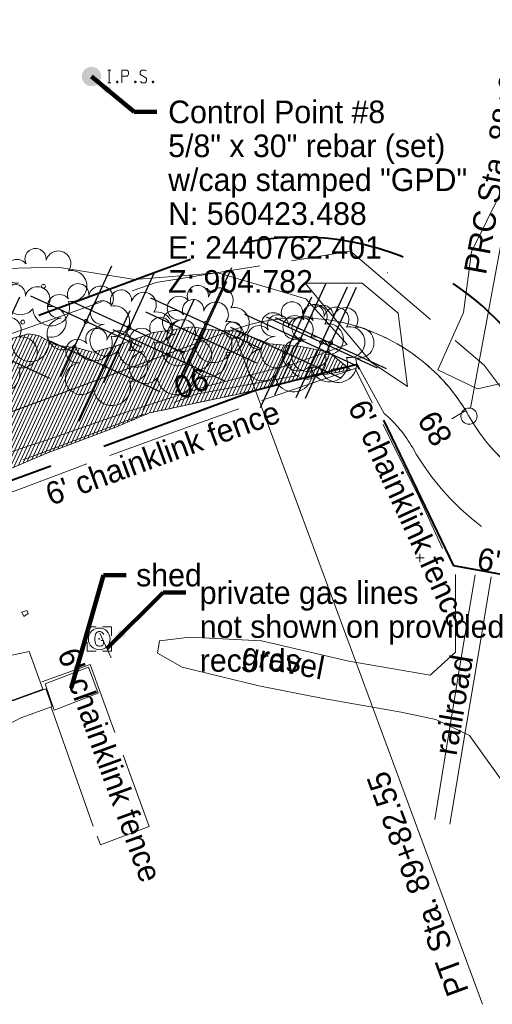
# Model space of a CAD drawing. Header units: feet. Extents: x 2433273 to 2447442, y 555003 to 575201.
# Tile 26 of 226: x 2440740 to 2440887, y 560136 to 560441. Entities that reach past the tile are written whole.
import ezdxf
from ezdxf.enums import TextEntityAlignment as Align

# ---------------------------------------------------------------- set-up
doc = ezdxf.new("R2010")
doc.units = ezdxf.units.FT
doc.header["$LTSCALE"] = 50
doc.header["$MEASUREMENT"] = 0
for name, pattern in [('cl50', [100, 7.5, -7.5, 70, -7.5, 7.5]), ('constlimit', [0.85, 0.65, -0.1, -0.1]), ('DGN Style 2', [484.236387, 290.541832, -193.694555]), ('DGN Style 5', [338.965471, 145.270916, -193.694555]), ('esmtshpr', [5.35, 1, -0.175, -0.175, 4]), ('fenceex', [1, 0.85, -0.075, -0.075]), ('stream', [1.4, 0.7, -0.1, 0.1, -0.1, 0.1, -0.1, 0.1, -0.1]), ('treelt', [0.3, -0.15, -0.15])]:
    doc.linetypes.add(name, pattern=pattern)
for name, color, linetype, lineweight in [('BD_X_Building', 241, 'Continuous', 0), ('DR_X_Elev_Flow', 151, 'Continuous', 0), ('DR_X_Elev_Flow (Construction)', 151, 'Continuous', 0), ('EV_Ecological_Wetlands', 151, 'stream', 13), ('GE_P_CL_50', 7, 'cl50', 13), ('PV_X_Driveway', 7, 'DGN Style 5', 0), ('PV_X_Walk', 120, 'DGN Style 5', 0), ('RD_X_Concrete_Pad', 9, 'DGN Style 5', 0), ('RD_X_Fence', 230, 'fenceex', 0), ('RD_X_RR_1', 6, 'Continuous', 0), ('RW_P_Const_Limits', 120, 'constlimit', 0), ('RW_P_Esmt_SH', 193, 'esmtshpr', 40), ('SV_P_Mon_Cells_Set', 7, 'Continuous', 0), ('SV_X_Break_Lines', 4, 'DGN Style 2', 0), ('SV_X_Text', 7, 'Continuous', 0), ('UT_X_Gas', 2, 'Continuous', 0), ('UT_X_Gas_Cells', 2, 'Continuous', 0), ('UT_X_Gas_Cells (Construction)', 2, 'Continuous', 0), ('VG_P_Cells', 3, 'Continuous', 13), ('VG_P_Cells (Construction)', 3, 'Continuous', 13), ('VG_X_Cells', 3, 'Continuous', 0), ('VG_X_Tree_Line_Lt', 3, 'treelt', 0)]:
    doc.layers.add(name, color=color, linetype=linetype, lineweight=lineweight)
doc.layers.add('GK_Visualization', color=30, linetype='Continuous', lineweight=13, plot=False)
doc.styles.add('Slanted-Normal LS 0.50', font='font31.shx', dxfattribs={"height": 0.14})
doc.styles.add('Slanted-Normal LS 0.50_0', font='font31.shx')
doc.styles.add('Style-font30', font='font30.shx')
doc.styles.add('Style-font31', font='font31.shx')
doc.dimstyles.new('Dec-0  Slanted', dxfattribs={"dimscale": 50, "dimtxt": 0.14, "dimasz": 0.14, "dimexe": 0.07, "dimexo": 0.07, "dimgap": 0.07, "dimtad": 1, "dimdec": 0, "dimzin": 3, "dimdsep": 46, "dimtxsty": 'Slanted-Normal LS 0.50_0', "dimcen": 0.09, "dimclrd": 97, "dimclre": 97, "dimclrt": 7, "dimadec": 0, "dimazin": 3, "dimtfac": 1, "dimtdec": 0, "dimtofl": 0, "dimtmove": 1, "dimatfit": 1, "dimfxl": 1, "dimtzin": 3, "dimlwd": 0, "dimlwe": 0, "dimarcsym": 0})

# ---------------------------------------------------------------- blocks, each defined once
blk = doc.blocks.new('X_134')
at = {"layer": 'GK_Visualization', "color": 1, "linetype": 'Continuous', "lineweight": 0}
for p, q in [((-0.07, -0.07), (0.07, 0.07)), ((-0.07, 0.07), (0.07, -0.07))]:
    blk.add_line(p, q, dxfattribs=at)
blk = doc.blocks.new('X_135')
at = {"layer": 'GK_Visualization', "color": 1, "linetype": 'Continuous', "lineweight": 0}
for p, q in [((-0.07, -0.07), (0.07, 0.07)), ((-0.07, 0.07), (0.07, -0.07))]:
    blk.add_line(p, q, dxfattribs=at)
blk = doc.blocks.new('SURVPN-CROSS_56')
at = {"layer": 'GK_Visualization', "color": 30, "linetype": 'Continuous', "lineweight": 0}
for p, q in [((0.07, 0), (-0.07, 0)), ((0, 0.07), (0, -0.07))]:
    blk.add_line(p, q, dxfattribs=at)
blk = doc.blocks.new('SURVPN-CROSS_60')
at = {"layer": 'GK_Visualization', "color": 30, "linetype": 'Continuous', "lineweight": 0}
for p, q in [((0.07, 0), (-0.07, 0)), ((0, 0.07), (0, -0.07))]:
    blk.add_line(p, q, dxfattribs=at)
blk = doc.blocks.new('SURVPN-CROSS_61')
at = {"layer": 'GK_Visualization', "color": 30, "linetype": 'Continuous', "lineweight": 0}
for p, q in [((0.07, 0), (-0.07, 0)), ((0, 0.07), (0, -0.07))]:
    blk.add_line(p, q, dxfattribs=at)
blk = doc.blocks.new('SURVPN-CROSS_62')
at = {"layer": 'GK_Visualization', "color": 30, "linetype": 'Continuous', "lineweight": 0}
for p, q in [((0.07, 0), (-0.07, 0)), ((0, 0.07), (0, -0.07))]:
    blk.add_line(p, q, dxfattribs=at)
blk = doc.blocks.new('SURVPN-CROSS_63')
at = {"layer": 'GK_Visualization', "color": 30, "linetype": 'Continuous', "lineweight": 0}
for p, q in [((0.07, 0), (-0.07, 0)), ((0, 0.07), (0, -0.07))]:
    blk.add_line(p, q, dxfattribs=at)
blk = doc.blocks.new('RMVD_13')
at = {"layer": 'VG_P_Cells', "color": 1, "linetype": 'Continuous', "lineweight": 30}
for p, q in [((-0.2672, 0.2673), (0.2673, -0.2673)), ((0.2673, 0.2673), (-0.2672, -0.2673))]:
    blk.add_line(p, q, dxfattribs=at)
at = {"layer": 'VG_P_Cells (Construction)', "color": 1, "linetype": 'Continuous', "lineweight": 30}
blk.add_point((0, 0), dxfattribs=at)
blk = doc.blocks.new('RMVD_14')
at = {"layer": 'VG_P_Cells', "color": 1, "linetype": 'Continuous', "lineweight": 30}
for p, q in [((-0.2672, 0.2673), (0.2673, -0.2673)), ((0.2673, 0.2673), (-0.2672, -0.2673))]:
    blk.add_line(p, q, dxfattribs=at)
at = {"layer": 'VG_P_Cells (Construction)', "color": 1, "linetype": 'Continuous', "lineweight": 30}
blk.add_point((0, 0), dxfattribs=at)
blk = doc.blocks.new('RMVD_15')
at = {"layer": 'VG_P_Cells', "color": 1, "linetype": 'Continuous', "lineweight": 30}
for p, q in [((-0.2672, 0.2673), (0.2673, -0.2673)), ((0.2673, 0.2673), (-0.2672, -0.2673))]:
    blk.add_line(p, q, dxfattribs=at)
at = {"layer": 'VG_P_Cells (Construction)', "color": 1, "linetype": 'Continuous', "lineweight": 30}
blk.add_point((0, 0), dxfattribs=at)
blk = doc.blocks.new('RMVD_16')
at = {"layer": 'VG_P_Cells', "color": 1, "linetype": 'Continuous', "lineweight": 30}
for p, q in [((-0.2672, 0.2673), (0.2673, -0.2673)), ((0.2673, 0.2673), (-0.2672, -0.2673))]:
    blk.add_line(p, q, dxfattribs=at)
at = {"layer": 'VG_P_Cells (Construction)', "color": 1, "linetype": 'Continuous', "lineweight": 30}
blk.add_point((0, 0), dxfattribs=at)
blk = doc.blocks.new('RMVD_17')
at = {"layer": 'VG_P_Cells', "color": 1, "linetype": 'Continuous', "lineweight": 30}
for p, q in [((-0.2672, 0.2673), (0.2673, -0.2673)), ((0.2673, 0.2673), (-0.2672, -0.2673))]:
    blk.add_line(p, q, dxfattribs=at)
at = {"layer": 'VG_P_Cells (Construction)', "color": 1, "linetype": 'Continuous', "lineweight": 30}
blk.add_point((0, 0), dxfattribs=at)
blk = doc.blocks.new('RMVD_18')
at = {"layer": 'VG_P_Cells', "color": 1, "linetype": 'Continuous', "lineweight": 30}
for p, q in [((-0.2672, 0.2672), (0.2673, -0.2673)), ((0.2673, 0.2672), (-0.2672, -0.2673))]:
    blk.add_line(p, q, dxfattribs=at)
at = {"layer": 'VG_P_Cells (Construction)', "color": 1, "linetype": 'Continuous', "lineweight": 30}
blk.add_point((0, 0), dxfattribs=at)
blk = doc.blocks.new('RMVD_19')
at = {"layer": 'VG_P_Cells', "color": 1, "linetype": 'Continuous', "lineweight": 30}
for p, q in [((-0.2672, 0.2673), (0.2673, -0.2673)), ((0.2673, 0.2673), (-0.2672, -0.2673))]:
    blk.add_line(p, q, dxfattribs=at)
at = {"layer": 'VG_P_Cells (Construction)', "color": 1, "linetype": 'Continuous', "lineweight": 30}
blk.add_point((0, 0), dxfattribs=at)
blk = doc.blocks.new('RMVD_20')
at = {"layer": 'VG_P_Cells', "color": 1, "linetype": 'Continuous', "lineweight": 30}
for p, q in [((0.2673, 0.2672), (-0.2672, -0.2673)), ((-0.2672, 0.2672), (0.2673, -0.2673))]:
    blk.add_line(p, q, dxfattribs=at)
at = {"layer": 'VG_P_Cells (Construction)', "color": 1, "linetype": 'Continuous', "lineweight": 30}
blk.add_point((0, 0), dxfattribs=at)
blk = doc.blocks.new('RMVD_21')
at = {"layer": 'VG_P_Cells', "color": 1, "linetype": 'Continuous', "lineweight": 30}
for p, q in [((0.2673, 0.2672), (-0.2672, -0.2673)), ((-0.2672, 0.2672), (0.2673, -0.2673))]:
    blk.add_line(p, q, dxfattribs=at)
at = {"layer": 'VG_P_Cells (Construction)', "color": 1, "linetype": 'Continuous', "lineweight": 30}
blk.add_point((0, 0), dxfattribs=at)
blk = doc.blocks.new('RMVD_22')
at = {"layer": 'VG_P_Cells', "color": 1, "linetype": 'Continuous', "lineweight": 30}
for p, q in [((-0.2672, 0.2673), (0.2673, -0.2673)), ((0.2673, 0.2673), (-0.2672, -0.2673))]:
    blk.add_line(p, q, dxfattribs=at)
at = {"layer": 'VG_P_Cells (Construction)', "color": 1, "linetype": 'Continuous', "lineweight": 30}
blk.add_point((0, 0), dxfattribs=at)
blk = doc.blocks.new('RMVD_25')
at = {"layer": 'VG_P_Cells', "color": 1, "linetype": 'Continuous', "lineweight": 30}
for p, q in [((-0.2672, 0.2673), (0.2673, -0.2673)), ((0.2673, 0.2673), (-0.2672, -0.2673))]:
    blk.add_line(p, q, dxfattribs=at)
at = {"layer": 'VG_P_Cells (Construction)', "color": 1, "linetype": 'Continuous', "lineweight": 30}
blk.add_point((0, 0), dxfattribs=at)
blk = doc.blocks.new('IPS_5')
at = {"layer": 'SV_P_Mon_Cells_Set', "linetype": 'Continuous', "lineweight": 0}
h = blk.add_hatch(color=2, dxfattribs=at)
edge = h.paths.add_edge_path()
edge.add_arc((0, 0), 0.06, 0, 360)
at = {"layer": 'SV_P_Mon_Cells_Set', "color": 2, "linetype": 'Continuous', "lineweight": 0, "flags": 128}
for points in [[(0.1009, 0.0401), (0.1186, 0.0401)], [(0.1098, -0.0399), (0.1098, 0.0401)], [(0.188, -0.0399), (0.188, 0.0401), (0.2145, 0.0401), (0.2172, 0.0394), (0.2211, 0.0382), (0.2228, 0.0369), (0.2244, 0.0357), (0.2266, 0.0325), (0.2283, 0.0294), (0.2294, 0.0243), (0.2294, 0.0168), (0.2288, 0.0143), (0.2277, 0.0105), (0.2255, 0.0061), (0.2233, 0.0042), (0.2217, 0.0029), (0.2189, 0.0017), (0.2145, 0.001), (0.188, 0.001)], [(0.3385, 0.0344), (0.3374, 0.0357), (0.3357, 0.0369), (0.3308, 0.0388), (0.3247, 0.0401), (0.3203, 0.0401), (0.3187, 0.0401), (0.3115, 0.0382), (0.3054, 0.0344), (0.3016, 0.0294), (0.3005, 0.0243), (0.3005, 0.0206), (0.3016, 0.0155), (0.306, 0.0111), (0.3363, -0.0078), (0.339, -0.0103), (0.3401, -0.0128), (0.3412, -0.0166), (0.3412, -0.0204), (0.3407, -0.0242), (0.3401, -0.0267), (0.339, -0.0298), (0.3379, -0.0324), (0.3368, -0.0342), (0.3352, -0.0361), (0.3335, -0.0374), (0.3313, -0.0387), (0.3297, -0.0393), (0.3247, -0.0399), (0.317, -0.0399), (0.312, -0.0387), (0.3049, -0.0342), (0.3005, -0.0305)], [(0.1009, -0.0399), (0.1186, -0.0399)], [(0.1577, -0.0292), (0.1605, -0.0292), (0.1621, -0.0305), (0.1638, -0.033), (0.1638, -0.0361), (0.1621, -0.0387), (0.1605, -0.0399), (0.1577, -0.0399), (0.1561, -0.0387), (0.1544, -0.0361), (0.1544, -0.033), (0.1561, -0.0305), (0.1577, -0.0292)], [(0.2702, -0.0292), (0.2729, -0.0292), (0.2746, -0.0305), (0.2762, -0.033), (0.2762, -0.0361), (0.2746, -0.0387), (0.2729, -0.0399), (0.2702, -0.0399), (0.2685, -0.0387), (0.2668, -0.0361), (0.2668, -0.033), (0.2685, -0.0305), (0.2702, -0.0292)], [(0.3793, -0.0292), (0.382, -0.0292), (0.3837, -0.0305), (0.3853, -0.033), (0.3853, -0.0361), (0.3837, -0.0387), (0.382, -0.0399), (0.3793, -0.0399), (0.3776, -0.0387), (0.376, -0.0361), (0.376, -0.033), (0.3776, -0.0305), (0.3793, -0.0292)]]:
    blk.add_lwpolyline(points, dxfattribs=at)
blk = doc.blocks.new('GM')
at = {"layer": 'UT_X_Gas_Cells', "color": 2, "linetype": 'Continuous', "lineweight": 0, "flags": 128}
for points in [[(-0.02, 0.075), (-0.075, 0.075), (-0.075, 0.02)], [(0.075, 0.02), (0.075, 0.075), (0.02, 0.075)], [(0.0266, 0.0273), (0.0259, 0.0308), (0.0238, 0.0344), (0.0203, 0.0379), (0.0153, 0.0422), (0.0118, 0.0436), (0.0089, 0.0443), (0.0047, 0.045), (-0.0038, 0.045), (-0.0074, 0.0443), (-0.0095, 0.0436), (-0.0123, 0.0422), (-0.018, 0.0379), (-0.0215, 0.0329), (-0.0237, 0.0273), (-0.0251, 0.0195), (-0.0265, 0.0082), (-0.0265, -0.0067), (-0.0258, -0.0188), (-0.023, -0.028), (-0.0187, -0.0365), (-0.0152, -0.0393), (-0.0109, -0.0422), (-0.0031, -0.045), (0.0047, -0.045), (0.0125, -0.0436), (0.0153, -0.0422), (0.0181, -0.0407), (0.021, -0.0379), (0.0238, -0.0337), (0.0266, -0.0273), (0.0266, -0.0096), (0.0118, -0.0096)], [(-0.075, -0.02), (-0.075, -0.075), (-0.02, -0.075)], [(0.02, -0.075), (0.075, -0.075), (0.075, -0.02)]]:
    blk.add_lwpolyline(points, dxfattribs=at)
at = {"layer": 'UT_X_Gas_Cells', "color": 2, "linetype": 'Continuous', "lineweight": 0}
blk.add_circle((0, 0), 0.0675, dxfattribs=at)
at = {"layer": 'UT_X_Gas_Cells (Construction)', "color": 2, "linetype": 'Continuous', "lineweight": 30}
blk.add_point((0, 0), dxfattribs=at)
blk = doc.blocks.new('TREE_62')
at = {"layer": 'VG_X_Cells', "color": 3, "linetype": 'Continuous', "lineweight": 0}
blk.add_circle((0, 0), 0.012, dxfattribs=at)
for centre, radius, start, end in [((-0.0492, 0.1684), 0.0658, 354.0047, 205.97412), ((0.0913, 0.1415), 0.0776, 323.82996, 165.0376), ((-0.1655, 0.0932), 0.0735, 39.06254, 279.54124), ((0.173, 0.0018), 0.0957, 259.14531, 101.45961), ((-0.1427, -0.0774), 0.0987, 96.17219, 320.57371), ((0.0473, -0.1303), 0.1142, 184.94757, 19.45715)]:
    blk.add_arc(centre, radius, start, end, dxfattribs=at)
blk = doc.blocks.new('TREE_63')
at = {"layer": 'VG_X_Cells', "color": 3, "linetype": 'Continuous', "lineweight": 0}
blk.add_circle((0, 0), 0.012, dxfattribs=at)
for centre, radius, start, end in [((-0.0492, 0.1684), 0.0658, 354.0047, 205.97412), ((0.0913, 0.1415), 0.0776, 323.82996, 165.0376), ((-0.1655, 0.0932), 0.0735, 39.06254, 279.54124), ((0.173, 0.0018), 0.0957, 259.14531, 101.45961), ((-0.1427, -0.0774), 0.0987, 96.17219, 320.57371), ((0.0473, -0.1303), 0.1142, 184.94757, 19.45715)]:
    blk.add_arc(centre, radius, start, end, dxfattribs=at)
blk = doc.blocks.new('TREE_64')
at = {"layer": 'VG_X_Cells', "color": 3, "linetype": 'Continuous', "lineweight": 0}
blk.add_circle((0, 0), 0.012, dxfattribs=at)
for centre, radius, start, end in [((-0.0492, 0.1684), 0.0658, 354.0047, 205.97412), ((0.0913, 0.1415), 0.0776, 323.82996, 165.0376), ((-0.1655, 0.0932), 0.0735, 39.06254, 279.54124), ((0.173, 0.0018), 0.0957, 259.14531, 101.45961), ((-0.1427, -0.0774), 0.0987, 96.17219, 320.57371), ((0.0473, -0.1303), 0.1142, 184.94757, 19.45715)]:
    blk.add_arc(centre, radius, start, end, dxfattribs=at)
blk = doc.blocks.new('TREE_65')
at = {"layer": 'VG_X_Cells', "color": 3, "linetype": 'Continuous', "lineweight": 0}
blk.add_circle((0, 0), 0.012, dxfattribs=at)
for centre, radius, start, end in [((-0.0492, 0.1684), 0.0658, 354.0047, 205.97412), ((0.0913, 0.1415), 0.0776, 323.82996, 165.0376), ((-0.1655, 0.0932), 0.0735, 39.06254, 279.54124), ((0.173, 0.0018), 0.0957, 259.14531, 101.45961), ((-0.1427, -0.0774), 0.0987, 96.17219, 320.57371), ((0.0473, -0.1303), 0.1142, 184.94757, 19.45715)]:
    blk.add_arc(centre, radius, start, end, dxfattribs=at)
blk = doc.blocks.new('TREE_66')
at = {"layer": 'VG_X_Cells', "color": 3, "linetype": 'Continuous', "lineweight": 0}
blk.add_circle((0, 0), 0.012, dxfattribs=at)
for centre, radius, start, end in [((-0.0492, 0.1684), 0.0658, 354.0047, 205.97412), ((0.0913, 0.1415), 0.0776, 323.82996, 165.0376), ((-0.1655, 0.0932), 0.0735, 39.06254, 279.54124), ((0.173, 0.0018), 0.0957, 259.14531, 101.45961), ((-0.1427, -0.0774), 0.0987, 96.17219, 320.57371), ((0.0473, -0.1303), 0.1142, 184.94757, 19.45715)]:
    blk.add_arc(centre, radius, start, end, dxfattribs=at)
blk = doc.blocks.new('TREE_67')
at = {"layer": 'VG_X_Cells', "color": 3, "linetype": 'Continuous', "lineweight": 0}
blk.add_circle((0, 0), 0.012, dxfattribs=at)
for centre, radius, start, end in [((-0.0492, 0.1684), 0.0658, 354.0047, 205.97412), ((0.0913, 0.1415), 0.0776, 323.82996, 165.0376), ((-0.1655, 0.0932), 0.0735, 39.06254, 279.54124), ((0.173, 0.0018), 0.0957, 259.14531, 101.45961), ((-0.1427, -0.0774), 0.0987, 96.17219, 320.57371), ((0.0473, -0.1303), 0.1142, 184.94757, 19.45715)]:
    blk.add_arc(centre, radius, start, end, dxfattribs=at)
blk = doc.blocks.new('TREE_68')
at = {"layer": 'VG_X_Cells', "color": 3, "linetype": 'Continuous', "lineweight": 0}
blk.add_circle((0, 0), 0.012, dxfattribs=at)
for centre, radius, start, end in [((-0.0492, 0.1684), 0.0658, 354.0047, 205.97412), ((0.0913, 0.1415), 0.0776, 323.82996, 165.0376), ((-0.1655, 0.0932), 0.0735, 39.06254, 279.54124), ((0.173, 0.0018), 0.0957, 259.14531, 101.45961), ((-0.1427, -0.0774), 0.0987, 96.17219, 320.57371), ((0.0473, -0.1303), 0.1142, 184.94757, 19.45715)]:
    blk.add_arc(centre, radius, start, end, dxfattribs=at)
blk = doc.blocks.new('TREE_69')
at = {"layer": 'VG_X_Cells', "color": 3, "linetype": 'Continuous', "lineweight": 0}
blk.add_circle((0, 0), 0.012, dxfattribs=at)
for centre, radius, start, end in [((-0.0492, 0.1684), 0.0658, 354.0047, 205.97412), ((0.0913, 0.1415), 0.0776, 323.82996, 165.0376), ((-0.1655, 0.0932), 0.0735, 39.06254, 279.54124), ((0.173, 0.0018), 0.0957, 259.14531, 101.45961), ((-0.1427, -0.0774), 0.0987, 96.17219, 320.57371), ((0.0473, -0.1303), 0.1142, 184.94757, 19.45715)]:
    blk.add_arc(centre, radius, start, end, dxfattribs=at)
blk = doc.blocks.new('TREE_70')
at = {"layer": 'VG_X_Cells', "color": 3, "linetype": 'Continuous', "lineweight": 0}
blk.add_circle((0, 0), 0.012, dxfattribs=at)
for centre, radius, start, end in [((-0.0492, 0.1684), 0.0658, 354.0047, 205.97412), ((0.0913, 0.1415), 0.0776, 323.82996, 165.0376), ((-0.1655, 0.0932), 0.0735, 39.06254, 279.54124), ((0.173, 0.0018), 0.0957, 259.14531, 101.45961), ((-0.1427, -0.0774), 0.0987, 96.17219, 320.57371), ((0.0473, -0.1303), 0.1142, 184.94757, 19.45715)]:
    blk.add_arc(centre, radius, start, end, dxfattribs=at)
blk = doc.blocks.new('TREE_71')
at = {"layer": 'VG_X_Cells', "color": 3, "linetype": 'Continuous', "lineweight": 0}
blk.add_circle((0, 0), 0.012, dxfattribs=at)
for centre, radius, start, end in [((-0.0492, 0.1684), 0.0658, 354.0047, 205.97412), ((0.0913, 0.1415), 0.0776, 323.82996, 165.0376), ((-0.1655, 0.0932), 0.0735, 39.06254, 279.54124), ((0.173, 0.0018), 0.0957, 259.14531, 101.45961), ((-0.1427, -0.0774), 0.0987, 96.17219, 320.57371), ((0.0473, -0.1303), 0.1142, 184.94757, 19.45715)]:
    blk.add_arc(centre, radius, start, end, dxfattribs=at)
blk = doc.blocks.new('TREE_72')
at = {"layer": 'VG_X_Cells', "color": 3, "linetype": 'Continuous', "lineweight": 0}
blk.add_circle((0, 0), 0.012, dxfattribs=at)
for centre, radius, start, end in [((-0.0492, 0.1684), 0.0658, 354.0047, 205.97412), ((0.0913, 0.1415), 0.0776, 323.82996, 165.0376), ((-0.1655, 0.0932), 0.0735, 39.06254, 279.54124), ((0.173, 0.0018), 0.0957, 259.14531, 101.45961), ((-0.1427, -0.0774), 0.0987, 96.17219, 320.57371), ((0.0473, -0.1303), 0.1142, 184.94757, 19.45715)]:
    blk.add_arc(centre, radius, start, end, dxfattribs=at)
blk = doc.blocks.new('TREE_97')
at = {"layer": 'VG_X_Cells', "color": 3, "linetype": 'Continuous', "lineweight": 0}
blk.add_circle((0, 0), 0.012, dxfattribs=at)
for centre, radius, start, end in [((-0.0492, 0.1684), 0.0658, 354.0047, 205.97412), ((0.0913, 0.1415), 0.0776, 323.82996, 165.0376), ((-0.1655, 0.0932), 0.0735, 39.06254, 279.54124), ((0.173, 0.0018), 0.0957, 259.14531, 101.45961), ((-0.1427, -0.0774), 0.0987, 96.17219, 320.57371), ((0.0473, -0.1303), 0.1142, 184.94757, 19.45715)]:
    blk.add_arc(centre, radius, start, end, dxfattribs=at)
blk = doc.blocks.new('TREE_115')
at = {"layer": 'VG_X_Cells', "color": 3, "linetype": 'Continuous', "lineweight": 0}
blk.add_circle((0, 0), 0.012, dxfattribs=at)
for centre, radius, start, end in [((-0.0492, 0.1684), 0.0658, 354.0047, 205.97412), ((0.0913, 0.1415), 0.0776, 323.82996, 165.0376), ((-0.1655, 0.0932), 0.0735, 39.06254, 279.54124), ((0.173, 0.0018), 0.0957, 259.14531, 101.45961), ((-0.1427, -0.0774), 0.0987, 96.17219, 320.57371), ((0.0473, -0.1303), 0.1142, 184.94757, 19.45715)]:
    blk.add_arc(centre, radius, start, end, dxfattribs=at)
blk = doc.blocks.new('GTM_15')
at = {"layer": 'DR_X_Elev_Flow', "color": 1}
for p, q in [((-0.075, 0), (0.075, 0)), ((0, 0.075), (0, -0.075))]:
    blk.add_line(p, q, dxfattribs=at)
at = {"layer": 'DR_X_Elev_Flow (Construction)', "color": 1}
blk.add_point((0, 0), dxfattribs=at)

msp = doc.modelspace()

# ---------------------------------------------------------------- hatches: boundary and pattern name
at = {"layer": 'EV_Ecological_Wetlands', "linetype": 'Continuous'}
h = msp.add_hatch(dxfattribs=at)
h.set_pattern_fill('HATCH', color=256, style=0, pattern_type=2)
h.set_pattern_definition([(245.2904, (2440699.652, 560310.8998), (0.908438, -0.41802), [])])
h.paths.add_polyline_path([(2440698.09, 560298.15), (2440703.29, 560296.42), (2440709.8, 560293.31), (2440712.93, 560291.82), (2440730.64, 560299.02), (2440748.87, 560306.83), (2440769.7, 560314.65), (2440780.62, 560319.25), (2440807.65, 560325.03), (2440833.94, 560331.14), (2440836.2, 560331.34), (2440842.85, 560332.63), (2440841.6, 560333.64), (2440836.11, 560338.08), (2440827.43, 560339.82), (2440817.88, 560340.69), (2440807.46, 560344.6), (2440799.65, 560345.03), (2440794.01, 560345.9), (2440781.85, 560344.16), (2440769.7, 560339.82), (2440763.19, 560338.08), (2440758.6, 560339.33), (2440751.9, 560340.25), (2440746.26, 560343.29), (2440743.22, 560343.73), (2440737.24, 560342.11), (2440727.36, 560337.77), (2440725.36, 560336.9), (2440722.49, 560335.63), (2440691.15, 560317.73), (2440644.22, 560300.72), (2440599.18, 560293.84), (2440601.54, 560292.61), (2440612.58, 560286.87), (2440619.09, 560286.87), (2440627.34, 560288.17), (2440633.75, 560288.21), (2440649.47, 560292.08), (2440662.49, 560293.38), (2440671.61, 560299.46), (2440684.63, 560299.89), (2440688.54, 560301.63), (2440694.78, 560299.36)])

# ---------------------------------------------------------------- linework, layer by layer
at = {"color": 1, "linetype": 'DGN Style 2', "lineweight": 13, "flags": 128}
msp.add_lwpolyline([(2440857.6, 560350.17), (2440846.43, 560359.46), (2440828.76, 560359.49), (2440849.19, 560335.04), (2440860.43, 560327.47), (2440857.6, 560350.17)], dxfattribs=at)
at = {"layer": 'BD_X_Building', "flags": 128}
msp.add_lwpolyline([(2440761.76, 560240.54), (2440748.31, 560235.32), (2440751.18, 560227.2), (2440764.77, 560232.49), (2440761.76, 560240.54)], dxfattribs=at)
at = {"layer": 'EV_Ecological_Wetlands', "ltscale": 0.500001, "flags": 128}
msp.add_lwpolyline([(2440712.93, 560291.82), (2440694.78, 560299.36), (2440688.54, 560301.63), (2440684.63, 560299.89), (2440671.61, 560299.46), (2440662.49, 560293.38), (2440649.47, 560292.08), (2440633.75, 560288.21), (2440627.34, 560288.17), (2440619.09, 560286.87), (2440612.58, 560286.87), (2440601.54, 560292.61), (2440570.32, 560308.83), (2440560, 560314.19), (2440566.08, 560321.14), (2440581.7, 560328.95), (2440611.22, 560336.76), (2440647.68, 560335.9), (2440658.59, 560331.4), (2440662.43, 560329.82), (2440678.06, 560337.63), (2440680.89, 560339.97), (2440692.82, 560349.78), (2440695.42, 560352.39), (2440701.87, 560349.97), (2440702.36, 560349.78), (2440711.04, 560340.24), (2440709.86, 560332.46), (2440716.3, 560332.91), (2440725.36, 560336.9), (2440727.36, 560337.77), (2440737.24, 560342.11), (2440743.22, 560343.73), (2440746.26, 560343.29), (2440751.9, 560340.25), (2440758.6, 560339.33), (2440763.19, 560338.08), (2440769.7, 560339.82), (2440781.85, 560344.16), (2440794.01, 560345.9), (2440799.65, 560345.03), (2440807.46, 560344.6), (2440817.88, 560340.69), (2440827.43, 560339.82), (2440836.11, 560338.08), (2440842.85, 560332.63), (2440836.2, 560331.34), (2440833.94, 560331.14), (2440807.65, 560325.03), (2440780.62, 560319.25), (2440769.7, 560314.65), (2440748.87, 560306.83), (2440730.64, 560299.02), (2440712.93, 560291.82)], close=True, dxfattribs=at)
at = {"layer": 'EV_Ecological_Wetlands', "linetype": 'Continuous', "flags": 128}
msp.add_lwpolyline([(2440730.64, 560299.02), (2440748.87, 560306.83), (2440769.7, 560314.65), (2440780.62, 560319.25), (2440807.65, 560325.03), (2440833.94, 560331.14), (2440836.2, 560331.34), (2440842.85, 560332.63), (2440841.6, 560333.64), (2440836.11, 560338.08), (2440827.43, 560339.82), (2440817.88, 560340.69), (2440807.46, 560344.6), (2440799.65, 560345.03), (2440794.01, 560345.9), (2440781.85, 560344.16), (2440769.7, 560339.82), (2440763.19, 560338.08), (2440758.6, 560339.33), (2440751.9, 560340.25), (2440746.26, 560343.29), (2440743.22, 560343.73), (2440737.24, 560342.11)], dxfattribs=at)
at = {"layer": 'GE_P_CL_50', "linetype": 'Continuous'}
for p, q in [((2440879.92, 560320.75), (2440905.98, 560461.62)), ((2440807.33, 560342.63), (2440883.69, 560136.09)), ((2440790.1, 560338.93), (2440791.83, 560334.24)), ((2440878.45, 560320.01), (2440874.19, 560317.4))]:
    msp.add_line(p, q, dxfattribs=at)
at = {"layer": 'GE_P_CL_50'}
msp.add_line((2440806.46, 560344.98), (2440506.24, 560233.98), dxfattribs=at)
at = {"layer": 'GE_P_CL_50', "linetype": 'Continuous'}
for centre in [(2440806.46, 560344.98), (2440879.47, 560318.29)]:
    msp.add_circle(centre, 2.5, dxfattribs=at)
at = {"layer": 'GE_P_CL_50'}
msp.add_arc((2440827.27, 560288.7), 60, 29.5481, 110.2904, dxfattribs=at)
at = {"layer": 'GE_P_CL_50', "extrusion": (0, 0, -1)}
msp.add_arc((-2440931.66, 560347.88), 60, 280.4801, 330.4519, dxfattribs=at)
at = {"layer": 'GK_Visualization', "color": 1, "flags": 128}
msp.add_lwpolyline([(2441570.48, 560159.23, 0.142047), (2441540.61, 560174.22), (2440920.75, 560288.88, -0.221565), (2440879.47, 560318.29, 0.367642), (2440806.46, 560344.98), (2440506.24, 560233.98, -0.370651), (2440432.93, 560261.22), (2440366.26, 560381.79, 0.037029), (2440361.4, 560389.22), (2440318.88, 560444.78), (2440293.97, 560482.32, -0.041128), (2440289.22, 560490.96), (2440256.67, 560563.59)], format="xyb", dxfattribs=at)
at = {"layer": 'GK_Visualization', "color": 30}
msp.add_arc((2440827.27, 560288.7), 60, 29.5481, 110.2904, dxfattribs=at)
at = {"layer": 'GK_Visualization', "color": 30, "extrusion": (0, 0, -1)}
msp.add_arc((-2440931.66, 560347.88), 60, 280.4801, 330.4519, dxfattribs=at)
at = {"layer": 'PV_X_Driveway', "flags": 128}
for points in [[(2440875.27, 560269.19), (2440875.25, 560245.17), (2440867.46, 560238.04), (2440842.33, 560242.39), (2440815.25, 560248.7), (2440793.09, 560249.85), (2440783.78, 560248.7), (2440783.08, 560244.87)], [(2440729.32, 560241.59), (2440731.8, 560242.9), (2440743.44, 560245.4), (2440747.68, 560233.7), (2440738.58, 560230.45), (2440733.88, 560229.44), (2440729.32, 560241.59)], [(2440895.06, 560197.74), (2440879.65, 560219.39), (2440869.19, 560224.34), (2440858.53, 560226.63), (2440834.32, 560230.86), (2440814.42, 560234.73), (2440790.73, 560240.51), (2440783.08, 560244.87)]]:
    msp.add_lwpolyline(points, dxfattribs=at)
at = {"layer": 'PV_X_Walk', "flags": 128}
msp.add_lwpolyline([(2440736.17, 560222.86), (2440736.96, 560222.78), (2440740.58, 560224.77), (2440750.54, 560228.29), (2440748.55, 560233.82), (2440738.6, 560230.2), (2440733.87, 560229.41), (2440736.17, 560222.86)], dxfattribs=at)
at = {"layer": 'RD_X_Concrete_Pad', "flags": 128}
msp.add_lwpolyline([(2440741.76, 560256.21), (2440741.11, 560257.56), (2440742.67, 560258.08), (2440743.15, 560257.14), (2440741.76, 560256.21)], dxfattribs=at)
at = {"layer": 'RD_X_Fence', "flags": 128}
for points in [[(2440580.61, 560237.04), (2440657.54, 560265.19), (2440680.56, 560273.66), (2440698.53, 560280.31), (2440709.08, 560284.14), (2440713.18, 560285.86), (2440740.2, 560295.6), (2440766.31, 560305.33), (2440793.84, 560315.4), (2440819.72, 560324.7), (2440844.21, 560333.04), (2440855.61, 560310.22), (2440864.03, 560293.03), (2440874.39, 560270.45)], [(2440764.47, 560188.19), (2440765.51, 560185.44), (2440780.51, 560191.15), (2440762.29, 560241.34), (2440747.36, 560235.93)], [(2440750.25, 560228.16), (2440763.25, 560191.24)]]:
    msp.add_lwpolyline(points, dxfattribs=at)
at = {"layer": 'RD_X_RR_1', "linetype": 'Continuous', "flags": 128}
for points in [[(2440881.34, 560269.16), (2440877, 560242.83), (2440873.98, 560224.38), (2440868.86, 560193.36)], [(2440886.29, 560268.54), (2440882.3, 560244.09), (2440878.67, 560222.74), (2440873.55, 560191.87)]]:
    msp.add_lwpolyline(points, dxfattribs=at)
at = {"layer": 'RW_P_Const_Limits'}
for p, q in [((2440782.65, 560359.67), (2440842.84, 560369.37)), ((2440842.84, 560369.37), (2440884.13, 560334.08)), ((2440735.17, 560342.88), (2440782.65, 560359.67)), ((2440795.03, 560325.1), (2440844.87, 560334.24)), ((2440853.22, 560319.14), (2440844.87, 560334.24)), ((2440884.13, 560334.08), (2440901.25, 560311.15)), ((2440748.5, 560307.31), (2440795.03, 560325.1)), ((2440701.45, 560290.29), (2440748.47, 560307.3))]:
    msp.add_line(p, q, dxfattribs=at)
at = {"layer": 'RW_P_Const_Limits', "extrusion": (0, 0, -1)}
msp.add_arc((-2440827.27, 560288.7), 40, 130.4425, 150.4519, dxfattribs=at)
at = {"layer": 'RW_P_Const_Limits'}
msp.add_arc((2440931.66, 560347.88), 80, 209.5481, 259.5199, dxfattribs=at)
at = {"layer": 'RW_P_Esmt_SH'}
for p, q in [((2440844.87, 560334.24), (2440813.4, 560326.22)), ((2440874.77, 560271.96), (2440844.87, 560334.24)), ((2440813.4, 560326.22), (2440448.51, 560191.31))]:
    msp.add_line(p, q, dxfattribs=at)
at = {"layer": 'RW_P_Esmt_SH', "flags": 128}
msp.add_lwpolyline([(2441436.54, 560218.89), (2440925.3, 560313.46, -0.221565), (2440901.22, 560330.62, 0.367642), (2440797.79, 560368.43), (2440499.71, 560258.22, -0.370651), (2440475.27, 560267.3)], format="xyb", dxfattribs=at)
msp.add_lwpolyline([(2440961.11, 560255.99), (2440874.77, 560271.96)], dxfattribs=at)
at = {"layer": 'SV_X_Break_Lines', "flags": 128}
msp.add_lwpolyline([(2440893.9, 560407.95), (2440889.48, 560387.95), (2440880.25, 560369.13), (2440877.76, 560350.33), (2440869.81, 560332.62), (2440882.13, 560326.78), (2440896.56, 560330.03), (2440914.33, 560343.77), (2440928.3, 560365.82), (2440939.73, 560383.22), (2440950.19, 560400.57)], dxfattribs=at)
at = {"layer": 'UT_X_Gas', "flags": 128}
msp.add_lwpolyline([(2440765.25, 560251.01), (2440768.79, 560243.45)], dxfattribs=at)
at = {"layer": 'VG_X_Tree_Line_Lt', "flags": 128}
msp.add_lwpolyline([(2440674.38, 560425.54), (2440662.41, 560409.16), (2440643.62, 560385.78), (2440665.72, 560372.77), (2440693.81, 560361.74), (2440715.5, 560363.54), (2440752.17, 560364.46), (2440776.15, 560360.65), (2440801.79, 560362.66), (2440828.97, 560354.65), (2440841.82, 560340.42), (2440824.62, 560334.26), (2440798.68, 560327.68), (2440773.1, 560319.44), (2440748.16, 560310.62), (2440723.56, 560302.54), (2440685.98, 560288.87), (2440660.76, 560280.97), (2440631.56, 560270.1), (2440596.97, 560258.5), (2440567.92, 560245.88), (2440543.63, 560231.55), (2440523.74, 560235.61), (2440498.11, 560232.65), (2440479.35, 560244.28), (2440464.23, 560258.21), (2440452.45, 560265.81), (2440444.92, 560286.8), (2440438.81, 560309.32), (2440427.46, 560327.5), (2440412.59, 560334.42), (2440403.15, 560354.93), (2440403.16, 560354.97), (2440396.97, 560366.64), (2440389.86, 560388.14), (2440385.15, 560405.48), (2440364.99, 560427.68), (2440353.8, 560449.15), (2440342.17, 560474.07), (2440327.97, 560486.48), (2440322.45, 560503.96), (2440328.43, 560510.8)], dxfattribs=at)

# ---------------------------------------------------------------- block references
at = {"layer": 'DR_X_Elev_Flow', "color": 1, "xscale": 16.66666666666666, "yscale": 16.66666666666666, "zscale": 16.66666666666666}
msp.add_blockref('GTM_15', (2440864.31, 560274.34), dxfattribs=at)
at = {"layer": 'GK_Visualization', "color": 30, "linetype": 'Continuous', "lineweight": 0}
for name, p in [('SURVPN-CROSS_62', (2440854.31, 560362.67)), ('SURVPN-CROSS_60', (2440806.46, 560344.98)), ('SURVPN-CROSS_56', (2440879.47, 560318.29)), ('SURVPN-CROSS_61', (2440879.47, 560318.29)), ('SURVPN-CROSS_63', (2440827.27, 560288.7))]:
    msp.add_blockref(name, p, dxfattribs=at)
at = {"layer": 'GK_Visualization', "color": 1, "linetype": 'Continuous', "lineweight": 0}
for name, p in [('X_135', (2440806.46, 560344.98)), ('X_134', (2440879.47, 560318.29))]:
    msp.add_blockref(name, p, dxfattribs=at)
at = {"layer": 'SV_P_Mon_Cells_Set', "color": 2, "linetype": 'Continuous', "lineweight": 0, "xscale": 50, "yscale": 50, "zscale": 50}
msp.add_blockref('IPS_5', (2440762.7, 560423.49), dxfattribs=at)
at = {"layer": 'UT_X_Gas_Cells', "color": 2, "linetype": 'Continuous', "lineweight": 0, "xscale": 50, "yscale": 50, "zscale": 50}
msp.add_blockref('GM', (2440765.1, 560249.27), dxfattribs=at)
at = {"layer": 'VG_P_Cells', "color": 1, "linetype": 'Continuous', "lineweight": 30, "xscale": 50, "yscale": 50, "zscale": 50, "rotation": 20.29037049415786}
for name, p in [('RMVD_22', (2440761.02, 560347.61)), ('RMVD_21', (2440774.29, 560345.68)), ('RMVD_18', (2440798.07, 560347.06)), ('RMVD_17', (2440796.59, 560342.69)), ('RMVD_16', (2440827.17, 560341.99)), ('RMVD_14', (2440833.85, 560341.09)), ('RMVD_13', (2440836.65, 560340.94)), ('RMVD_25', (2440732.49, 560337.93)), ('RMVD_19', (2440786.44, 560337.18)), ('RMVD_15', (2440822.81, 560337.98)), ('RMVD_20', (2440766.67, 560333.76))]:
    msp.add_blockref(name, p, dxfattribs=at)
at = {"layer": 'VG_X_Cells', "color": 3, "linetype": 'Continuous', "lineweight": 0, "xscale": 50, "yscale": 50, "zscale": 50}
for name, p in [('TREE_70', (2440747.85, 560358.5)), ('TREE_71', (2440741.42, 560347.41)), ('TREE_97', (2440761.02, 560347.61)), ('TREE_115', (2440774.29, 560345.68)), ('TREE_66', (2440798.07, 560347.06)), ('TREE_67', (2440796.59, 560342.69)), ('TREE_64', (2440827.17, 560341.99)), ('TREE_63', (2440833.85, 560341.09)), ('TREE_72', (2440732.49, 560337.93)), ('TREE_65', (2440822.81, 560337.98)), ('TREE_62', (2440836.65, 560340.94)), ('TREE_68', (2440786.44, 560337.18)), ('TREE_69', (2440766.67, 560333.76))]:
    msp.add_blockref(name, p, dxfattribs=at)

# ---------------------------------------------------------------- texts
at = {"layer": 'GE_P_CL_50', "linetype": 'Continuous', "style": 'Style-font31'}
for s, rotation, p in [('PRC Sta. 88+98.00', 79.5199, (2440884.7, 560361.83)), ('PT Sta. 89+82.55', 110.2904, (2440879.53, 560140.3))]:
    msp.add_text(s, height=7, rotation=rotation, dxfattribs=at).set_placement(p)
for s, rotation, p in [('90', 200.2904, (2440792.36, 560331.77)), ('89', 121.4589, (2440871.95, 560316.26))]:
    msp.add_text(s, height=7, rotation=rotation, dxfattribs=at).set_placement(p, align=Align.CENTER)
at = {"layer": 'GK_Visualization', "color": 1, "style": 'Style-font30'}
for s, p in [('TEMP1004', (2440806.46, 560344.98)), ('TEMP1003', (2440879.47, 560318.29))]:
    msp.add_text(s, height=0.14, dxfattribs=at).set_placement(p, align=Align.RIGHT)
at = {"layer": 'SV_X_Text', "style": 'Slanted-Normal LS 0.50'}
for rotation, p in [(294.6438, (2440864.11, 560289.51)), (20.0912, (2440783.52, 560310.14)), (289.9515, (2440771.66, 560211.44))]:
    msp.add_text("6' chainklink fence", height=7, rotation=rotation, dxfattribs=at).set_placement(p, align=Align.TOP_CENTER)
for s, rotation, p in [("6' chainklink fence", 350.2231, (2440919.14, 560264.33)), ('gravel', 349.0049, (2440821.38, 560239.07)), ('railroad ', 80.3733, (2440878.41, 560229.53))]:
    msp.add_text(s, height=7, rotation=rotation, dxfattribs=at).set_placement(p, align=Align.CENTER)
at = {"layer": 'SV_X_Text', "char_height": 7, "style": 'Slanted-Normal LS 0.50'}
for s, insert, attachment_point, line_spacing_factor in [('Control Point #8\\P5/8" x 30" rebar (set)\\Pw/cap stamped "GPD"\\PN: 560423.488\\PE: 2440762.401\\PZ: 904.782', (2440786.42, 560416.02), 1, 0.9), ('shed', (2440776.51, 560269), 4, 0.606), ('private gas lines\\Pnot shown on provided\\Precords', (2440796.19, 560267.11), 1, 0.9)]:
    msp.add_mtext(s, dxfattribs=dict(at, insert=insert, attachment_point=attachment_point, line_spacing_factor=line_spacing_factor))

# ---------------------------------------------------------------- leaders
at = {"layer": 'SV_X_Text', "color": 97, "linetype": 'Continuous', "lineweight": 0, "annotation_type": 0, "has_hookline": 1, "hookline_direction": 0}
for points, text_width in [([(2440762.7, 560423.49), (2440775.92, 560412.52), (2440782.92, 560412.52)], 120.06), ([(2440756.45, 560234.06), (2440766.4, 560269), (2440773.4, 560269)], 25.39), ([(2440767.44, 560246.33), (2440784.87, 560263.61), (2440791.87, 560263.61)], 124.67)]:
    msp.add_leader(points, dimstyle='Dec-0  Slanted', override={"dimtad": 0, "dimclrd": 0, "dimlwd": 65534}, dxfattribs=dict(at, text_width=text_width))

doc.saveas('drawing.dxf')
